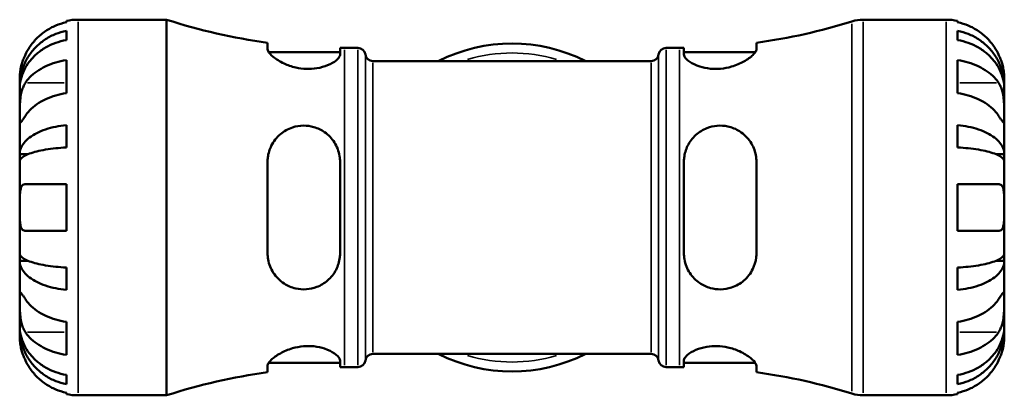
# Model space of a CAD drawing. Header units: millimetres. Extents: x 0 to 904, y 0 to 700.
# Tile 5 of 10: x 306 to 458, y 445 to 503. Entities that reach past the tile are written whole.
import ezdxf

# ---------------------------------------------------------------- set-up
doc = ezdxf.new("R2010")
doc.units = ezdxf.units.MM
doc.layers.add('Visible (ISO)', color=7, linetype='Continuous', lineweight=50)
doc.layers.add('Visible Narrow (ISO)', color=7, linetype='Continuous', lineweight=35)

msp = doc.modelspace()

# ---------------------------------------------------------------- linework, layer by layer
at = {"layer": 'Visible (ISO)'}
for p, q in [((312.9, 502.375), (312.9, 502.601)), ((314.7, 502.783), (328.38, 502.783)), ((328.38, 444.783), (328.38, 502.783)), ((435.924, 502.783), (448.7, 502.783)), ((450.5, 502.601), (450.5, 502.375)), ((312.9, 499.635), (312.9, 501.067)), ((450.5, 501.067), (450.5, 499.635)), ((343.96, 499.231), (343.96, 498.237)), ((419.44, 498.237), (419.44, 499.231)), ((344.119, 497.793), (355.16, 497.793)), ((355.16, 497.409), (355.16, 498.435)), ((355.84, 498.433), (357.92, 498.433)), ((405.48, 498.433), (407.56, 498.433)), ((408.24, 498.435), (408.24, 497.409)), ((408.24, 497.793), (419.28, 497.793)), ((312.9, 491.455), (312.9, 496.546)), ((360.221, 496.403), (403.178, 496.403)), ((450.5, 496.546), (450.5, 491.455)), ((305.7, 492.496), (305.7, 493.783)), ((305.7, 492.496), (305.717, 492.496)), ((305.7, 492.006), (305.7, 492.496)), ((457.7, 492.496), (457.682, 492.496)), ((457.7, 492.496), (457.7, 493.783)), ((457.7, 492.006), (457.7, 492.496)), ((305.7, 487.925), (305.7, 492.006)), ((457.7, 487.925), (457.7, 492.006)), ((305.7, 482.024), (305.7, 487.925)), ((312.9, 483.058), (312.9, 486.517)), ((450.5, 486.517), (450.5, 483.058)), ((457.7, 482.024), (457.7, 487.925)), ((305.7, 482.024), (307.025, 482.024)), ((305.7, 480.841), (305.7, 482.024)), ((457.7, 482.024), (456.374, 482.024)), ((457.7, 480.841), (457.7, 482.024)), ((305.7, 473.783), (305.7, 480.841)), ((343.96, 480.823), (343.96, 466.743)), ((355.16, 466.743), (355.16, 480.823)), ((408.24, 480.823), (408.24, 466.743)), ((419.44, 466.743), (419.44, 480.823)), ((457.7, 473.783), (457.7, 480.841)), ((312.9, 470.183), (312.9, 477.383)), ((450.5, 477.383), (450.5, 470.183)), ((305.7, 466.724), (305.7, 473.783)), ((457.7, 466.724), (457.7, 473.783)), ((305.7, 465.542), (305.7, 466.724)), ((457.7, 465.542), (457.7, 466.724)), ((305.7, 465.542), (307.025, 465.542)), ((305.7, 459.641), (305.7, 465.542)), ((457.7, 465.542), (456.374, 465.542)), ((457.7, 459.641), (457.7, 465.542)), ((312.9, 461.048), (312.9, 464.507)), ((450.5, 464.507), (450.5, 461.048)), ((305.7, 455.559), (305.7, 459.641)), ((457.7, 455.559), (457.7, 459.641)), ((312.9, 451.019), (312.9, 456.11)), ((450.5, 456.11), (450.5, 451.019)), ((305.7, 455.07), (305.7, 455.559)), ((305.7, 455.07), (305.717, 455.07)), ((305.7, 453.783), (305.7, 455.07)), ((457.7, 455.07), (457.682, 455.07)), ((457.7, 455.07), (457.7, 455.559)), ((457.7, 453.783), (457.7, 455.07)), ((355.16, 449.13), (355.16, 450.157)), ((360.221, 451.163), (403.178, 451.163)), ((408.24, 450.157), (408.24, 449.13)), ((343.96, 449.328), (343.96, 448.335)), ((344.119, 449.773), (355.16, 449.773)), ((355.84, 449.133), (357.92, 449.133)), ((405.48, 449.133), (407.56, 449.133)), ((408.24, 449.773), (419.28, 449.773)), ((419.44, 448.335), (419.44, 449.328)), ((312.9, 446.498), (312.9, 447.931)), ((450.5, 447.931), (450.5, 446.498)), ((312.9, 444.965), (312.9, 445.19)), ((314.7, 444.783), (328.38, 444.783)), ((435.924, 444.783), (448.7, 444.783)), ((450.5, 445.19), (450.5, 444.965))]:
    msp.add_line(p, q, dxfattribs=at)
for centre, radius, start, end in [((314.7, 493.783), 9, 90, 101.53696), ((355.84, 587.28), 88.848, 251.99689, 262.31585), ((407.56, 587.28), 88.848, 277.68415, 287.43833), ((435.924, 496.983), 5.8, 90, 107.43833), ((448.7, 493.783), 9, 78.46304, 90), ((381.7, 473.783), 25.319, 63.30458, 116.69542), ((355.84, 587.28), 88.848, 269.56148, 270), ((357.92, 497.273), 1.16, 7.18076, 90), ((360.221, 497.563), 1.16, 187.18076, 270), ((403.178, 497.563), 1.16, 270, 352.81924), ((405.48, 497.273), 1.16, 90, 172.81924), ((407.56, 587.28), 88.848, 270, 270.43852), ((357.92, 450.293), 1.16, 270, 352.81924), ((360.221, 450.003), 1.16, 90, 172.81924), ((381.7, 473.783), 25.319, 243.30458, 296.69542), ((403.178, 450.003), 1.16, 7.18076, 90), ((405.48, 450.293), 1.16, 187.18076, 270), ((355.84, 360.285), 88.848, 90, 90.43852), ((407.56, 360.285), 88.848, 89.56148, 90), ((355.84, 360.285), 88.848, 97.68415, 108.00311), ((407.56, 360.285), 88.848, 72.56167, 82.31585), ((314.7, 453.783), 9, 258.46304, 270), ((435.924, 450.583), 5.8, 252.56167, 270), ((448.7, 453.783), 9, 270, 281.53696)]:
    msp.add_arc(centre, radius, start, end, dxfattribs=at)
for points, knots in [([(312.9, 502.375), (312.325, 502.257), (311.764, 502.079), (310.754, 501.659), (310.215, 501.375), (309.209, 500.7), (308.742, 500.308), (307.955, 499.517), (307.563, 499.045), (306.978, 498.163), (306.758, 497.77), (306.576, 497.383)], [0.17075309, 0.17075309, 0.17075309, 0.17075309, 0.33215152, 0.33215152, 0.49888818, 0.49888818, 0.66562485, 0.66562485, 0.83351137, 0.83351137, 0.95687373, 0.95687373, 0.95687373, 0.95687373]), ([(456.824, 497.383), (456.641, 497.77), (456.421, 498.163), (455.836, 499.045), (455.444, 499.517), (454.657, 500.308), (454.19, 500.7), (453.184, 501.375), (452.645, 501.659), (451.635, 502.079), (451.074, 502.257), (450.5, 502.375)], [4.42788405, 4.42788405, 4.42788405, 4.42788405, 4.5512464, 4.5512464, 4.71913293, 4.71913293, 4.88586959, 4.88586959, 5.05260626, 5.05260626, 5.21400469, 5.21400469, 5.21400469, 5.21400469]), ([(305.7, 492.496), (305.7, 493.037), (305.754, 493.628), (305.992, 494.786), (306.174, 495.353), (306.6, 496.351), (306.883, 496.875), (307.557, 497.853), (307.947, 498.307), (308.733, 499.07), (309.2, 499.448), (310.207, 500.1), (310.747, 500.374), (311.759, 500.781), (312.322, 500.953), (312.9, 501.067)], [4.0142509, 4.0142509, 4.0142509, 4.0142509, 4.1819549, 4.1819549, 4.3496588, 4.3496588, 4.5167189, 4.5167189, 4.6837789, 4.6837789, 4.8504333, 4.8504333, 5.0170876, 5.0170876, 5.1791816, 5.1791816, 5.1791816, 5.1791816]), ([(450.5, 501.067), (451.077, 500.953), (451.64, 500.781), (452.653, 500.374), (453.192, 500.1), (454.199, 499.448), (454.666, 499.07), (455.452, 498.307), (455.843, 497.853), (456.516, 496.875), (456.799, 496.351), (457.226, 495.353), (457.408, 494.786), (457.645, 493.628), (457.7, 493.037), (457.7, 492.496)], [0.1707461, 0.1707461, 0.1707461, 0.1707461, 0.33284, 0.33284, 0.4994944, 0.4994944, 0.6661487, 0.6661487, 0.8332087, 0.8332087, 1.0002688, 1.0002688, 1.1679728, 1.1679728, 1.3356767, 1.3356767, 1.3356767, 1.3356767]), ([(312.9, 499.635), (312.322, 499.533), (311.759, 499.38), (310.747, 499.018), (310.207, 498.774), (309.2, 498.193), (308.733, 497.857), (307.947, 497.178), (307.557, 496.774), (306.883, 495.903), (306.6, 495.437), (306.174, 494.548), (305.992, 494.044), (305.754, 493.014), (305.7, 492.488), (305.7, 492.006)], [0.1707461, 0.1707461, 0.1707461, 0.1707461, 0.33284, 0.33284, 0.4994944, 0.4994944, 0.6661487, 0.6661487, 0.8332087, 0.8332087, 1.0002688, 1.0002688, 1.1679728, 1.1679728, 1.3356767, 1.3356767, 1.3356767, 1.3356767]), ([(457.7, 492.006), (457.7, 492.488), (457.645, 493.014), (457.408, 494.044), (457.226, 494.548), (456.799, 495.437), (456.516, 495.903), (455.843, 496.774), (455.452, 497.178), (454.666, 497.857), (454.199, 498.193), (453.192, 498.774), (452.653, 499.018), (451.64, 499.38), (451.077, 499.533), (450.5, 499.635)], [4.0142509, 4.0142509, 4.0142509, 4.0142509, 4.1819549, 4.1819549, 4.3496588, 4.3496588, 4.5167189, 4.5167189, 4.6837789, 4.6837789, 4.8504333, 4.8504333, 5.0170876, 5.0170876, 5.1791816, 5.1791816, 5.1791816, 5.1791816]), ([(306.576, 497.383), (306.508, 497.24), (306.444, 497.095), (306.294, 496.736), (306.214, 496.521), (306.065, 496.08), (305.999, 495.856), (305.865, 495.331), (305.811, 495.045), (305.729, 494.482), (305.713, 494.233), (305.698, 493.877), (305.7, 493.783), (305.7, 493.783)], [-0.57647647, -0.57647647, -0.57647647, -0.57647647, -0.52968676, -0.52968676, -0.46054026, -0.46054026, -0.38562403, -0.38562403, -0.27730827, -0.27730827, -0.14258086, -0.14258086, 0, 0, 0, 0]), ([(355.16, 497.409), (355.16, 497.344), (355.147, 497.277), (355.044, 496.986), (354.844, 496.741), (354.215, 496.235), (353.776, 495.975), (352.749, 495.55), (352.18, 495.381), (351.042, 495.197), (350.505, 495.161), (349.398, 495.2), (348.846, 495.276), (347.66, 495.548), (347.054, 495.765), (345.841, 496.325), (345.274, 496.684), (344.455, 497.348), (344.18, 497.655), (343.989, 498.034), (343.96, 498.141), (343.96, 498.237)], [-1.9615319, -1.9615319, -1.9615319, -1.9615319, -1.8935483, -1.8935483, -1.6793131, -1.6793131, -1.4547755, -1.4547755, -1.2502186, -1.2502186, -1.0843743, -1.0843743, -0.9161356, -0.9161356, -0.7095462, -0.7095462, -0.4504903, -0.4504903, -0.2130161, -0.2130161, -0.1082794, -0.1082794, -0.1082794, -0.1082794]), ([(419.44, 498.237), (419.44, 498.17), (419.425, 498.096), (419.318, 497.811), (419.14, 497.571), (418.542, 496.992), (418.071, 496.645), (416.949, 496.02), (416.308, 495.739), (415.062, 495.375), (414.495, 495.263), (413.377, 495.161), (412.846, 495.164), (411.732, 495.276), (411.175, 495.399), (410.066, 495.762), (409.551, 496.016), (408.738, 496.558), (408.452, 496.845), (408.267, 497.211), (408.24, 497.313), (408.24, 497.409)], [-1.9771996, -1.9771996, -1.9771996, -1.9771996, -1.9033927, -1.9033927, -1.7069138, -1.7069138, -1.4579464, -1.4579464, -1.2240704, -1.2240704, -1.0479806, -1.0479806, -0.8864133, -0.8864133, -0.6982037, -0.6982037, -0.4673404, -0.4673404, -0.2236033, -0.2236033, -0.1228774, -0.1228774, -0.1228774, -0.1228774]), ([(457.7, 493.783), (457.7, 493.783), (457.7, 493.815), (457.698, 493.95), (457.695, 494.058), (457.673, 494.416), (457.645, 494.709), (457.538, 495.303), (457.478, 495.571), (457.339, 496.063), (457.27, 496.279), (457.111, 496.722), (457.02, 496.948), (456.889, 497.242), (456.857, 497.313), (456.824, 497.383)], [-2.49913258, -2.49913258, -2.49913258, -2.49913258, -2.41505436, -2.41505436, -2.32384732, -2.32384732, -2.1841143, -2.1841143, -2.08674766, -2.08674766, -2.01440674, -2.01440674, -1.93994266, -1.93994266, -1.91637503, -1.91637503, -1.91637503, -1.91637503]), ([(306.576, 493.016), (306.758, 493.29), (306.978, 493.568), (307.563, 494.191), (307.955, 494.525), (308.742, 495.084), (309.209, 495.361), (310.215, 495.839), (310.754, 496.04), (311.764, 496.337), (312.325, 496.463), (312.9, 496.546)], [4.42788405, 4.42788405, 4.42788405, 4.42788405, 4.5512464, 4.5512464, 4.71913293, 4.71913293, 4.88586959, 4.88586959, 5.05260626, 5.05260626, 5.21400469, 5.21400469, 5.21400469, 5.21400469]), ([(450.5, 496.546), (451.074, 496.463), (451.635, 496.337), (452.645, 496.04), (453.184, 495.839), (454.19, 495.361), (454.657, 495.084), (455.444, 494.525), (455.836, 494.191), (456.421, 493.568), (456.641, 493.29), (456.824, 493.016)], [0.17075309, 0.17075309, 0.17075309, 0.17075309, 0.33215152, 0.33215152, 0.49888818, 0.49888818, 0.66562485, 0.66562485, 0.83351137, 0.83351137, 0.95687373, 0.95687373, 0.95687373, 0.95687373]), ([(305.7, 487.925), (305.7, 488.108), (305.699, 488.311), (305.701, 488.762), (305.703, 489.011), (305.718, 489.64), (305.736, 490.025), (305.812, 490.779), (305.868, 491.14), (306.005, 491.725), (306.073, 491.954), (306.23, 492.379), (306.318, 492.573), (306.467, 492.844), (306.52, 492.933), (306.576, 493.016)], [0, 0, 0, 0, 0.07774953, 0.07774953, 0.16081914, 0.16081914, 0.27783798, 0.27783798, 0.3882896, 0.3882896, 0.46542959, 0.46542959, 0.54035429, 0.54035429, 0.57953204, 0.57953204, 0.57953204, 0.57953204]), ([(456.824, 493.016), (456.883, 492.927), (456.939, 492.833), (457.09, 492.555), (457.177, 492.361), (457.333, 491.934), (457.401, 491.703), (457.534, 491.122), (457.588, 490.77), (457.67, 489.963), (457.686, 489.518), (457.701, 488.661), (457.7, 488.261), (457.7, 487.925)], [-0.58004807, -0.58004807, -0.58004807, -0.58004807, -0.5384523, -0.5384523, -0.46383793, -0.46383793, -0.3862639, -0.3862639, -0.27840269, -0.27840269, -0.14277912, -0.14277912, 0, 0, 0, 0]), ([(312.9, 491.455), (312.325, 491.371), (311.764, 491.246), (310.754, 490.949), (310.215, 490.748), (309.209, 490.27), (308.742, 489.993), (307.955, 489.434), (307.563, 489.1), (306.978, 488.477), (306.758, 488.199), (306.576, 487.925)], [0.17075309, 0.17075309, 0.17075309, 0.17075309, 0.33215152, 0.33215152, 0.49888818, 0.49888818, 0.66562485, 0.66562485, 0.83351137, 0.83351137, 0.95687373, 0.95687373, 0.95687373, 0.95687373]), ([(456.824, 487.925), (456.641, 488.199), (456.421, 488.477), (455.836, 489.1), (455.444, 489.434), (454.657, 489.993), (454.19, 490.27), (453.184, 490.748), (452.645, 490.949), (451.635, 491.246), (451.074, 491.371), (450.5, 491.455)], [4.42788405, 4.42788405, 4.42788405, 4.42788405, 4.5512464, 4.5512464, 4.71913293, 4.71913293, 4.88586959, 4.88586959, 5.05260626, 5.05260626, 5.21400469, 5.21400469, 5.21400469, 5.21400469]), ([(306.576, 487.925), (306.516, 487.836), (306.46, 487.751), (306.309, 487.527), (306.222, 487.398), (306.066, 487.172), (305.999, 487.078), (305.865, 486.913), (305.811, 486.865), (305.73, 486.878), (305.713, 486.969), (305.698, 487.322), (305.7, 487.588), (305.7, 487.925)], [-0.58004807, -0.58004807, -0.58004807, -0.58004807, -0.5384523, -0.5384523, -0.46383793, -0.46383793, -0.3862639, -0.3862639, -0.27840269, -0.27840269, -0.14277912, -0.14277912, 0, 0, 0, 0]), ([(305.7, 482.024), (305.7, 482.307), (305.754, 482.617), (305.992, 483.224), (306.174, 483.521), (306.6, 484.045), (306.883, 484.319), (307.557, 484.832), (307.947, 485.07), (308.733, 485.47), (309.2, 485.668), (310.207, 486.01), (310.747, 486.154), (311.759, 486.367), (312.322, 486.457), (312.9, 486.517)], [4.0142509, 4.0142509, 4.0142509, 4.0142509, 4.1819549, 4.1819549, 4.3496588, 4.3496588, 4.5167189, 4.5167189, 4.6837789, 4.6837789, 4.8504333, 4.8504333, 5.0170876, 5.0170876, 5.1791816, 5.1791816, 5.1791816, 5.1791816]), ([(343.96, 480.823), (343.96, 481.054), (343.974, 481.285), (344.081, 482.147), (344.267, 482.754), (344.881, 483.994), (345.356, 484.6), (346.482, 485.556), (347.123, 485.92), (348.371, 486.324), (348.939, 486.419), (350.06, 486.426), (350.594, 486.352), (351.714, 486.03), (352.274, 485.758), (353.379, 484.984), (353.887, 484.45), (354.686, 483.202), (354.963, 482.481), (355.135, 481.425), (355.16, 481.125), (355.16, 480.823)], [-1.9825536, -1.9825536, -1.9825536, -1.9825536, -1.909933, -1.909933, -1.7075802, -1.7075802, -1.4589548, -1.4589548, -1.2260214, -1.2260214, -1.0497889, -1.0497889, -0.8872032, -0.8872032, -0.6971386, -0.6971386, -0.4663566, -0.4663566, -0.223271, -0.223271, -0.128267, -0.128267, -0.128267, -0.128267]), ([(408.24, 480.823), (408.24, 481.034), (408.252, 481.244), (408.349, 482.1), (408.533, 482.725), (409.13, 483.934), (409.562, 484.507), (410.581, 485.424), (411.15, 485.781), (412.288, 486.231), (412.822, 486.357), (413.923, 486.449), (414.469, 486.413), (415.665, 486.161), (416.284, 485.903), (417.513, 485.126), (418.084, 484.56), (418.918, 483.292), (419.202, 482.602), (419.406, 481.524), (419.44, 481.175), (419.44, 480.823)], [-1.9560612, -1.9560612, -1.9560612, -1.9560612, -1.8897847, -1.8897847, -1.6845346, -1.6845346, -1.4586915, -1.4586915, -1.2520109, -1.2520109, -1.0861471, -1.0861471, -0.9198493, -0.9198493, -0.7102849, -0.7102849, -0.45183, -0.45183, -0.2134142, -0.2134142, -0.1027472, -0.1027472, -0.1027472, -0.1027472]), ([(450.5, 486.517), (451.077, 486.457), (451.64, 486.367), (452.653, 486.154), (453.192, 486.01), (454.199, 485.668), (454.666, 485.47), (455.452, 485.07), (455.843, 484.832), (456.516, 484.319), (456.799, 484.045), (457.226, 483.521), (457.408, 483.224), (457.645, 482.617), (457.7, 482.307), (457.7, 482.024)], [0.1707461, 0.1707461, 0.1707461, 0.1707461, 0.33284, 0.33284, 0.4994944, 0.4994944, 0.6661487, 0.6661487, 0.8332087, 0.8332087, 1.0002688, 1.0002688, 1.1679728, 1.1679728, 1.3356767, 1.3356767, 1.3356767, 1.3356767]), ([(457.7, 487.925), (457.7, 487.742), (457.7, 487.579), (457.698, 487.29), (457.697, 487.168), (457.681, 486.946), (457.663, 486.877), (457.587, 486.865), (457.532, 486.915), (457.394, 487.087), (457.326, 487.181), (457.169, 487.409), (457.081, 487.54), (456.933, 487.761), (456.879, 487.841), (456.824, 487.925)], [0, 0, 0, 0, 0.07774953, 0.07774953, 0.16081914, 0.16081914, 0.27783798, 0.27783798, 0.3882896, 0.3882896, 0.46542959, 0.46542959, 0.54035429, 0.54035429, 0.57953204, 0.57953204, 0.57953204, 0.57953204]), ([(312.9, 483.058), (312.322, 483.028), (311.759, 482.984), (310.747, 482.879), (310.207, 482.808), (309.2, 482.639), (308.733, 482.541), (307.947, 482.344), (307.557, 482.227), (306.883, 481.974), (306.6, 481.838), (306.174, 481.58), (305.992, 481.433), (305.754, 481.134), (305.7, 480.981), (305.7, 480.841)], [0.1707461, 0.1707461, 0.1707461, 0.1707461, 0.33284, 0.33284, 0.4994944, 0.4994944, 0.6661487, 0.6661487, 0.8332087, 0.8332087, 1.0002688, 1.0002688, 1.1679728, 1.1679728, 1.3356767, 1.3356767, 1.3356767, 1.3356767]), ([(457.7, 480.841), (457.7, 480.981), (457.645, 481.134), (457.408, 481.433), (457.226, 481.58), (456.799, 481.838), (456.516, 481.974), (455.843, 482.227), (455.452, 482.344), (454.666, 482.541), (454.199, 482.639), (453.192, 482.808), (452.653, 482.879), (451.64, 482.984), (451.077, 483.028), (450.5, 483.058)], [4.0142509, 4.0142509, 4.0142509, 4.0142509, 4.1819549, 4.1819549, 4.3496588, 4.3496588, 4.5167189, 4.5167189, 4.6837789, 4.6837789, 4.8504333, 4.8504333, 5.0170876, 5.0170876, 5.1791816, 5.1791816, 5.1791816, 5.1791816]), ([(305.7, 473.783), (305.7, 474.063), (305.699, 474.342), (305.701, 474.911), (305.704, 475.196), (305.726, 475.874), (305.755, 476.236), (305.862, 476.739), (305.922, 476.909), (306.06, 477.14), (306.129, 477.217), (306.289, 477.329), (306.379, 477.363), (306.51, 477.381), (306.543, 477.383), (306.576, 477.383)], [-2.49913258, -2.49913258, -2.49913258, -2.49913258, -2.41505436, -2.41505436, -2.32384732, -2.32384732, -2.1841143, -2.1841143, -2.08674766, -2.08674766, -2.01440674, -2.01440674, -1.93994266, -1.93994266, -1.91637503, -1.91637503, -1.91637503, -1.91637503]), ([(306.576, 477.383), (306.758, 477.383), (306.978, 477.383), (307.563, 477.383), (307.955, 477.383), (308.742, 477.383), (309.209, 477.383), (310.215, 477.383), (310.754, 477.383), (311.764, 477.383), (312.325, 477.383), (312.9, 477.383)], [4.42788405, 4.42788405, 4.42788405, 4.42788405, 4.5512464, 4.5512464, 4.71913293, 4.71913293, 4.88586959, 4.88586959, 5.05260626, 5.05260626, 5.21400469, 5.21400469, 5.21400469, 5.21400469]), ([(450.5, 477.383), (451.074, 477.383), (451.635, 477.383), (452.645, 477.383), (453.184, 477.383), (454.19, 477.383), (454.657, 477.383), (455.444, 477.383), (455.836, 477.383), (456.421, 477.383), (456.641, 477.383), (456.824, 477.383)], [0.17075309, 0.17075309, 0.17075309, 0.17075309, 0.33215152, 0.33215152, 0.49888818, 0.49888818, 0.66562485, 0.66562485, 0.83351137, 0.83351137, 0.95687373, 0.95687373, 0.95687373, 0.95687373]), ([(456.824, 477.383), (456.891, 477.383), (456.955, 477.374), (457.105, 477.331), (457.186, 477.285), (457.334, 477.147), (457.4, 477.052), (457.534, 476.762), (457.588, 476.544), (457.67, 475.962), (457.686, 475.583), (457.701, 474.729), (457.7, 474.258), (457.7, 473.783)], [-0.57647647, -0.57647647, -0.57647647, -0.57647647, -0.52968676, -0.52968676, -0.46054026, -0.46054026, -0.38562403, -0.38562403, -0.27730827, -0.27730827, -0.14258086, -0.14258086, 0, 0, 0, 0]), ([(306.576, 470.183), (306.508, 470.183), (306.444, 470.191), (306.294, 470.235), (306.214, 470.28), (306.065, 470.418), (305.999, 470.513), (305.865, 470.804), (305.811, 471.022), (305.729, 471.604), (305.713, 471.982), (305.698, 472.837), (305.7, 473.307), (305.7, 473.783)], [-0.57647647, -0.57647647, -0.57647647, -0.57647647, -0.52968676, -0.52968676, -0.46054026, -0.46054026, -0.38562403, -0.38562403, -0.27730827, -0.27730827, -0.14258086, -0.14258086, 0, 0, 0, 0]), ([(457.7, 473.783), (457.7, 473.502), (457.7, 473.223), (457.698, 472.655), (457.695, 472.37), (457.673, 471.692), (457.645, 471.329), (457.538, 470.827), (457.478, 470.656), (457.339, 470.425), (457.27, 470.349), (457.111, 470.236), (457.02, 470.202), (456.889, 470.185), (456.857, 470.183), (456.824, 470.183)], [-2.49913258, -2.49913258, -2.49913258, -2.49913258, -2.41505436, -2.41505436, -2.32384732, -2.32384732, -2.1841143, -2.1841143, -2.08674766, -2.08674766, -2.01440674, -2.01440674, -1.93994266, -1.93994266, -1.91637503, -1.91637503, -1.91637503, -1.91637503]), ([(312.9, 470.183), (312.325, 470.183), (311.764, 470.183), (310.754, 470.183), (310.215, 470.183), (309.209, 470.183), (308.742, 470.183), (307.955, 470.183), (307.563, 470.183), (306.978, 470.183), (306.758, 470.183), (306.576, 470.183)], [0.17075309, 0.17075309, 0.17075309, 0.17075309, 0.33215152, 0.33215152, 0.49888818, 0.49888818, 0.66562485, 0.66562485, 0.83351137, 0.83351137, 0.95687373, 0.95687373, 0.95687373, 0.95687373]), ([(456.824, 470.183), (456.641, 470.183), (456.421, 470.183), (455.836, 470.183), (455.444, 470.183), (454.657, 470.183), (454.19, 470.183), (453.184, 470.183), (452.645, 470.183), (451.635, 470.183), (451.074, 470.183), (450.5, 470.183)], [4.42788405, 4.42788405, 4.42788405, 4.42788405, 4.5512464, 4.5512464, 4.71913293, 4.71913293, 4.88586959, 4.88586959, 5.05260626, 5.05260626, 5.21400469, 5.21400469, 5.21400469, 5.21400469]), ([(305.7, 466.724), (305.7, 466.584), (305.754, 466.431), (305.992, 466.132), (306.174, 465.985), (306.6, 465.727), (306.883, 465.592), (307.557, 465.339), (307.947, 465.221), (308.733, 465.024), (309.2, 464.926), (310.207, 464.758), (310.747, 464.687), (311.759, 464.582), (312.322, 464.537), (312.9, 464.507)], [4.0142509, 4.0142509, 4.0142509, 4.0142509, 4.1819549, 4.1819549, 4.3496588, 4.3496588, 4.5167189, 4.5167189, 4.6837789, 4.6837789, 4.8504333, 4.8504333, 5.0170876, 5.0170876, 5.1791816, 5.1791816, 5.1791816, 5.1791816]), ([(355.16, 466.743), (355.16, 466.526), (355.147, 466.31), (355.044, 465.421), (354.844, 464.771), (354.215, 463.552), (353.776, 462.989), (352.749, 462.094), (352.18, 461.748), (351.042, 461.315), (350.505, 461.196), (349.398, 461.117), (348.846, 461.162), (347.66, 461.432), (347.054, 461.694), (345.841, 462.479), (345.274, 463.052), (344.455, 464.329), (344.18, 465.018), (343.989, 466.078), (343.96, 466.409), (343.96, 466.743)], [-1.9615319, -1.9615319, -1.9615319, -1.9615319, -1.8935483, -1.8935483, -1.6793131, -1.6793131, -1.4547755, -1.4547755, -1.2502186, -1.2502186, -1.0843743, -1.0843743, -0.9161356, -0.9161356, -0.7095462, -0.7095462, -0.4504903, -0.4504903, -0.2130161, -0.2130161, -0.1082794, -0.1082794, -0.1082794, -0.1082794]), ([(419.44, 466.743), (419.44, 466.507), (419.425, 466.273), (419.318, 465.426), (419.14, 464.836), (418.542, 463.607), (418.071, 462.996), (416.949, 462.03), (416.308, 461.661), (415.062, 461.249), (414.495, 461.151), (413.377, 461.136), (412.846, 461.206), (411.732, 461.517), (411.175, 461.78), (410.066, 462.54), (409.551, 463.069), (408.738, 464.311), (408.452, 465.031), (408.267, 466.104), (408.24, 466.422), (408.24, 466.743)], [-1.9771996, -1.9771996, -1.9771996, -1.9771996, -1.9033927, -1.9033927, -1.7069138, -1.7069138, -1.4579464, -1.4579464, -1.2240704, -1.2240704, -1.0479806, -1.0479806, -0.8864133, -0.8864133, -0.6982037, -0.6982037, -0.4673404, -0.4673404, -0.2236033, -0.2236033, -0.1228774, -0.1228774, -0.1228774, -0.1228774]), ([(450.5, 464.507), (451.077, 464.537), (451.64, 464.582), (452.653, 464.687), (453.192, 464.758), (454.199, 464.926), (454.666, 465.024), (455.452, 465.221), (455.843, 465.339), (456.516, 465.592), (456.799, 465.727), (457.226, 465.985), (457.408, 466.132), (457.645, 466.431), (457.7, 466.584), (457.7, 466.724)], [0.1707461, 0.1707461, 0.1707461, 0.1707461, 0.33284, 0.33284, 0.4994944, 0.4994944, 0.6661487, 0.6661487, 0.8332087, 0.8332087, 1.0002688, 1.0002688, 1.1679728, 1.1679728, 1.3356767, 1.3356767, 1.3356767, 1.3356767]), ([(312.9, 461.048), (312.322, 461.108), (311.759, 461.198), (310.747, 461.411), (310.207, 461.555), (309.2, 461.897), (308.733, 462.095), (307.947, 462.495), (307.557, 462.733), (306.883, 463.246), (306.6, 463.521), (306.174, 464.044), (305.992, 464.341), (305.754, 464.948), (305.7, 465.258), (305.7, 465.542)], [0.1707461, 0.1707461, 0.1707461, 0.1707461, 0.33284, 0.33284, 0.4994944, 0.4994944, 0.6661487, 0.6661487, 0.8332087, 0.8332087, 1.0002688, 1.0002688, 1.1679728, 1.1679728, 1.3356767, 1.3356767, 1.3356767, 1.3356767]), ([(457.7, 465.542), (457.7, 465.258), (457.645, 464.948), (457.408, 464.341), (457.226, 464.044), (456.799, 463.521), (456.516, 463.246), (455.843, 462.733), (455.452, 462.495), (454.666, 462.095), (454.199, 461.897), (453.192, 461.555), (452.653, 461.411), (451.64, 461.198), (451.077, 461.108), (450.5, 461.048)], [4.0142509, 4.0142509, 4.0142509, 4.0142509, 4.1819549, 4.1819549, 4.3496588, 4.3496588, 4.5167189, 4.5167189, 4.6837789, 4.6837789, 4.8504333, 4.8504333, 5.0170876, 5.0170876, 5.1791816, 5.1791816, 5.1791816, 5.1791816]), ([(305.7, 459.641), (305.7, 459.824), (305.699, 459.987), (305.701, 460.276), (305.703, 460.398), (305.718, 460.619), (305.736, 460.688), (305.812, 460.7), (305.868, 460.65), (306.005, 460.479), (306.073, 460.384), (306.23, 460.157), (306.318, 460.026), (306.467, 459.804), (306.52, 459.724), (306.576, 459.641)], [0, 0, 0, 0, 0.07774953, 0.07774953, 0.16081914, 0.16081914, 0.27783798, 0.27783798, 0.3882896, 0.3882896, 0.46542959, 0.46542959, 0.54035429, 0.54035429, 0.57953204, 0.57953204, 0.57953204, 0.57953204]), ([(456.824, 459.641), (456.883, 459.729), (456.939, 459.814), (457.09, 460.039), (457.177, 460.168), (457.333, 460.393), (457.401, 460.487), (457.534, 460.653), (457.588, 460.7), (457.67, 460.687), (457.686, 460.596), (457.701, 460.243), (457.7, 459.977), (457.7, 459.641)], [-0.58004807, -0.58004807, -0.58004807, -0.58004807, -0.5384523, -0.5384523, -0.46383793, -0.46383793, -0.3862639, -0.3862639, -0.27840269, -0.27840269, -0.14277912, -0.14277912, 0, 0, 0, 0]), ([(306.576, 454.549), (306.516, 454.638), (306.46, 454.732), (306.309, 455.01), (306.222, 455.204), (306.066, 455.631), (305.999, 455.863), (305.865, 456.443), (305.811, 456.796), (305.73, 457.602), (305.713, 458.047), (305.698, 458.904), (305.7, 459.304), (305.7, 459.641)], [-0.58004807, -0.58004807, -0.58004807, -0.58004807, -0.5384523, -0.5384523, -0.46383793, -0.46383793, -0.3862639, -0.3862639, -0.27840269, -0.27840269, -0.14277912, -0.14277912, 0, 0, 0, 0]), ([(306.576, 459.641), (306.758, 459.366), (306.978, 459.089), (307.563, 458.465), (307.955, 458.131), (308.742, 457.572), (309.209, 457.295), (310.215, 456.817), (310.754, 456.617), (311.764, 456.32), (312.325, 456.194), (312.9, 456.11)], [4.42788405, 4.42788405, 4.42788405, 4.42788405, 4.5512464, 4.5512464, 4.71913293, 4.71913293, 4.88586959, 4.88586959, 5.05260626, 5.05260626, 5.21400469, 5.21400469, 5.21400469, 5.21400469]), ([(450.5, 456.11), (451.074, 456.194), (451.635, 456.32), (452.645, 456.617), (453.184, 456.817), (454.19, 457.295), (454.657, 457.572), (455.444, 458.131), (455.836, 458.465), (456.421, 459.089), (456.641, 459.366), (456.824, 459.641)], [0.17075309, 0.17075309, 0.17075309, 0.17075309, 0.33215152, 0.33215152, 0.49888818, 0.49888818, 0.66562485, 0.66562485, 0.83351137, 0.83351137, 0.95687373, 0.95687373, 0.95687373, 0.95687373]), ([(457.7, 459.641), (457.7, 459.457), (457.7, 459.255), (457.698, 458.803), (457.697, 458.554), (457.681, 457.926), (457.663, 457.54), (457.587, 456.787), (457.532, 456.426), (457.394, 455.84), (457.326, 455.611), (457.169, 455.186), (457.081, 454.992), (456.933, 454.721), (456.879, 454.633), (456.824, 454.549)], [0, 0, 0, 0, 0.07774953, 0.07774953, 0.16081914, 0.16081914, 0.27783798, 0.27783798, 0.3882896, 0.3882896, 0.46542959, 0.46542959, 0.54035429, 0.54035429, 0.57953204, 0.57953204, 0.57953204, 0.57953204]), ([(305.7, 455.559), (305.7, 455.078), (305.754, 454.552), (305.992, 453.521), (306.174, 453.017), (306.6, 452.128), (306.883, 451.662), (307.557, 450.792), (307.947, 450.387), (308.733, 449.709), (309.2, 449.372), (310.207, 448.792), (310.747, 448.548), (311.759, 448.186), (312.322, 448.033), (312.9, 447.931)], [4.0142509, 4.0142509, 4.0142509, 4.0142509, 4.1819549, 4.1819549, 4.3496588, 4.3496588, 4.5167189, 4.5167189, 4.6837789, 4.6837789, 4.8504333, 4.8504333, 5.0170876, 5.0170876, 5.1791816, 5.1791816, 5.1791816, 5.1791816]), ([(312.9, 446.498), (312.322, 446.612), (311.759, 446.784), (310.747, 447.191), (310.207, 447.465), (309.2, 448.118), (308.733, 448.496), (307.947, 449.258), (307.557, 449.712), (306.883, 450.691), (306.6, 451.215), (306.174, 452.213), (305.992, 452.78), (305.754, 453.937), (305.7, 454.528), (305.7, 455.07)], [0.1707461, 0.1707461, 0.1707461, 0.1707461, 0.33284, 0.33284, 0.4994944, 0.4994944, 0.6661487, 0.6661487, 0.8332087, 0.8332087, 1.0002688, 1.0002688, 1.1679728, 1.1679728, 1.3356767, 1.3356767, 1.3356767, 1.3356767]), ([(312.9, 451.019), (312.325, 451.103), (311.764, 451.228), (310.754, 451.525), (310.215, 451.726), (309.209, 452.204), (308.742, 452.481), (307.955, 453.04), (307.563, 453.374), (306.978, 453.998), (306.758, 454.275), (306.576, 454.549)], [0.17075309, 0.17075309, 0.17075309, 0.17075309, 0.33215152, 0.33215152, 0.49888818, 0.49888818, 0.66562485, 0.66562485, 0.83351137, 0.83351137, 0.95687373, 0.95687373, 0.95687373, 0.95687373]), ([(450.5, 447.931), (451.077, 448.033), (451.64, 448.186), (452.653, 448.548), (453.192, 448.792), (454.199, 449.372), (454.666, 449.709), (455.452, 450.387), (455.843, 450.792), (456.516, 451.662), (456.799, 452.128), (457.226, 453.017), (457.408, 453.521), (457.645, 454.552), (457.7, 455.078), (457.7, 455.559)], [0.1707461, 0.1707461, 0.1707461, 0.1707461, 0.33284, 0.33284, 0.4994944, 0.4994944, 0.6661487, 0.6661487, 0.8332087, 0.8332087, 1.0002688, 1.0002688, 1.1679728, 1.1679728, 1.3356767, 1.3356767, 1.3356767, 1.3356767]), ([(457.7, 455.07), (457.7, 454.528), (457.645, 453.937), (457.408, 452.78), (457.226, 452.213), (456.799, 451.215), (456.516, 450.691), (455.843, 449.712), (455.452, 449.258), (454.666, 448.496), (454.199, 448.118), (453.192, 447.465), (452.653, 447.191), (451.64, 446.784), (451.077, 446.612), (450.5, 446.498)], [4.0142509, 4.0142509, 4.0142509, 4.0142509, 4.1819549, 4.1819549, 4.3496588, 4.3496588, 4.5167189, 4.5167189, 4.6837789, 4.6837789, 4.8504333, 4.8504333, 5.0170876, 5.0170876, 5.1791816, 5.1791816, 5.1791816, 5.1791816]), ([(456.824, 454.549), (456.641, 454.275), (456.421, 453.998), (455.836, 453.374), (455.444, 453.04), (454.657, 452.481), (454.19, 452.204), (453.184, 451.726), (452.645, 451.525), (451.635, 451.228), (451.074, 451.103), (450.5, 451.019)], [4.42788405, 4.42788405, 4.42788405, 4.42788405, 4.5512464, 4.5512464, 4.71913293, 4.71913293, 4.88586959, 4.88586959, 5.05260626, 5.05260626, 5.21400469, 5.21400469, 5.21400469, 5.21400469]), ([(305.7, 453.783), (305.7, 453.783), (305.699, 453.75), (305.701, 453.615), (305.704, 453.508), (305.726, 453.15), (305.755, 452.857), (305.862, 452.262), (305.922, 451.995), (306.06, 451.502), (306.129, 451.287), (306.289, 450.843), (306.379, 450.618), (306.51, 450.323), (306.543, 450.253), (306.576, 450.183)], [-2.49913258, -2.49913258, -2.49913258, -2.49913258, -2.41505436, -2.41505436, -2.32384732, -2.32384732, -2.1841143, -2.1841143, -2.08674766, -2.08674766, -2.01440674, -2.01440674, -1.93994266, -1.93994266, -1.91637503, -1.91637503, -1.91637503, -1.91637503]), ([(456.824, 450.183), (456.891, 450.326), (456.955, 450.47), (457.105, 450.83), (457.186, 451.044), (457.334, 451.485), (457.4, 451.709), (457.534, 452.235), (457.588, 452.521), (457.67, 453.083), (457.686, 453.332), (457.701, 453.689), (457.7, 453.783), (457.7, 453.783)], [-0.57647647, -0.57647647, -0.57647647, -0.57647647, -0.52968676, -0.52968676, -0.46054026, -0.46054026, -0.38562403, -0.38562403, -0.27730827, -0.27730827, -0.14258086, -0.14258086, 0, 0, 0, 0]), ([(343.96, 449.328), (343.96, 449.395), (343.974, 449.467), (344.081, 449.757), (344.267, 450.005), (344.881, 450.592), (345.356, 450.939), (346.482, 451.56), (347.123, 451.838), (348.371, 452.198), (348.939, 452.308), (350.06, 452.405), (350.594, 452.4), (351.714, 452.282), (352.274, 452.154), (353.379, 451.784), (353.887, 451.528), (354.686, 450.986), (354.963, 450.7), (355.135, 450.342), (355.16, 450.247), (355.16, 450.157)], [-1.9825536, -1.9825536, -1.9825536, -1.9825536, -1.909933, -1.909933, -1.7075802, -1.7075802, -1.4589548, -1.4589548, -1.2260214, -1.2260214, -1.0497889, -1.0497889, -0.8872032, -0.8872032, -0.6971386, -0.6971386, -0.4663566, -0.4663566, -0.223271, -0.223271, -0.128267, -0.128267, -0.128267, -0.128267]), ([(408.24, 450.157), (408.24, 450.22), (408.252, 450.285), (408.349, 450.565), (408.533, 450.798), (409.13, 451.295), (409.562, 451.558), (410.581, 451.993), (411.15, 452.168), (412.288, 452.362), (412.822, 452.402), (413.923, 452.373), (414.469, 452.303), (415.665, 452.04), (416.284, 451.824), (417.513, 451.266), (418.084, 450.909), (418.918, 450.243), (419.202, 449.933), (419.406, 449.543), (419.44, 449.43), (419.44, 449.328)], [-1.9560612, -1.9560612, -1.9560612, -1.9560612, -1.8897847, -1.8897847, -1.6845346, -1.6845346, -1.4586915, -1.4586915, -1.2520109, -1.2520109, -1.0861471, -1.0861471, -0.9198493, -0.9198493, -0.7102849, -0.7102849, -0.45183, -0.45183, -0.2134142, -0.2134142, -0.1027472, -0.1027472, -0.1027472, -0.1027472]), ([(306.576, 450.183), (306.758, 449.795), (306.978, 449.402), (307.563, 448.52), (307.955, 448.048), (308.742, 447.257), (309.209, 446.866), (310.215, 446.19), (310.754, 445.906), (311.764, 445.486), (312.325, 445.308), (312.9, 445.19)], [4.42788405, 4.42788405, 4.42788405, 4.42788405, 4.5512464, 4.5512464, 4.71913293, 4.71913293, 4.88586959, 4.88586959, 5.05260626, 5.05260626, 5.21400469, 5.21400469, 5.21400469, 5.21400469]), ([(450.5, 445.19), (451.074, 445.308), (451.635, 445.486), (452.645, 445.906), (453.184, 446.19), (454.19, 446.866), (454.657, 447.257), (455.444, 448.048), (455.836, 448.52), (456.421, 449.402), (456.641, 449.795), (456.824, 450.183)], [0.17075309, 0.17075309, 0.17075309, 0.17075309, 0.33215152, 0.33215152, 0.49888818, 0.49888818, 0.66562485, 0.66562485, 0.83351137, 0.83351137, 0.95687373, 0.95687373, 0.95687373, 0.95687373])]:
    msp.add_open_spline(points, degree=3, knots=knots, dxfattribs=at)
at = {"layer": 'Visible Narrow (ISO)'}
for p, q in [((314.7, 445.14), (314.7, 502.426)), ((434.185, 445.403), (434.185, 502.162)), ((435.924, 502.426), (435.924, 445.14)), ((448.7, 445.14), (448.7, 502.426)), ((355.84, 449.436), (355.84, 498.129)), ((357.92, 449.436), (357.92, 498.129)), ((359.07, 450.439), (359.07, 497.127)), ((404.329, 497.127), (404.329, 450.439)), ((405.48, 498.129), (405.48, 449.436)), ((407.56, 449.436), (407.56, 498.129)), ((360.221, 496.124), (360.221, 451.441)), ((403.178, 451.441), (403.178, 496.124)), ((306.892, 493.016), (312.583, 493.016)), ((456.507, 493.016), (450.816, 493.016)), ((306.892, 454.549), (312.583, 454.549)), ((456.507, 454.549), (450.816, 454.549))]:
    msp.add_line(p, q, dxfattribs=at)
for start, end in [(73.31461, 106.68539), (253.31461, 286.68539)]:
    msp.add_arc((381.7, 473.783), 23.858, start, end, dxfattribs=at)

doc.saveas('drawing.dxf')
